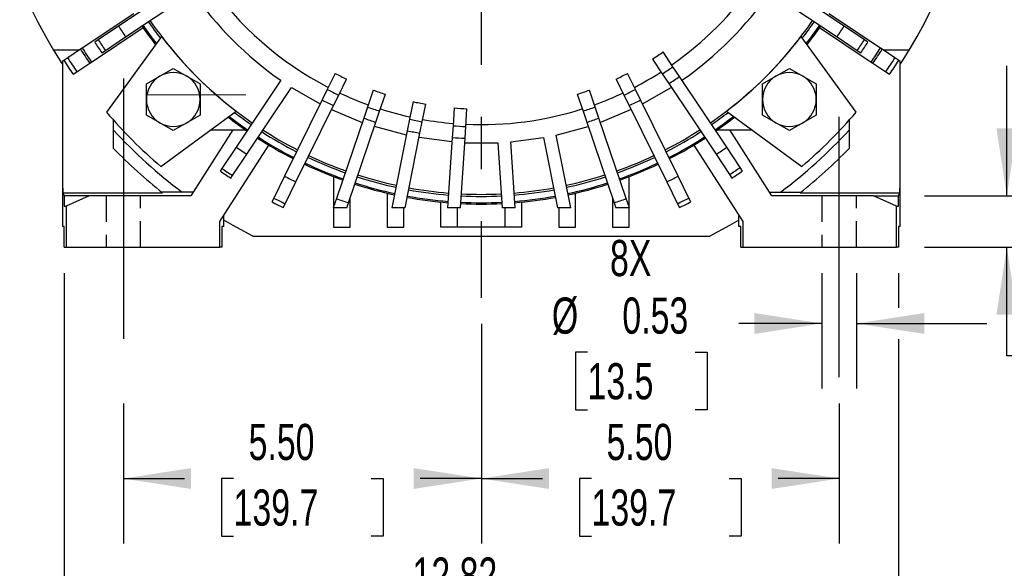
# Model space of a CAD drawing. Header units: inches. Extents: x 0 to 88, y 0 to 68.
# Tile 10 of 19: x 62.5 to 77.7, y 13.1 to 21.6. Entities that reach past the tile are written whole.
import ezdxf

# ---------------------------------------------------------------- set-up
doc = ezdxf.new("R2010")
doc.units = ezdxf.units.IN
doc.header["$LTSCALE"] = 8
doc.header["$MEASUREMENT"] = 0
doc.linetypes.add('CENTERX2', pattern=[0.8, 0.5, -0.1, 0.1, -0.1])
doc.linetypes.add('HIDDEN', pattern=[0.075, 0.05, -0.025])
doc.layers.add('CENTER', color=40, linetype='CENTERX2')
doc.layers.add('HIDDEN', color=102, linetype='HIDDEN')
doc.layers.add('DIMENSIONS', color=140, linetype='Continuous', lineweight=25)
doc.styles.add('SLDTEXTSTYLE0', font='TXT', dxfattribs={"width": 0.7})
doc.dimstyles.new('SLDDIMSTYLE0', dxfattribs={"dimtxt": 0.555556, "dimasz": 1.04, "dimexe": 0, "dimexo": 0.0625, "dimgap": 0.138889, "dimtad": 0, "dimtih": 1, "dimtoh": 1, "dimrnd": 1e-09, "dimdsep": 46, "dimtxsty": 'SLDTEXTSTYLE0', "dimsah": 1, "dimcen": 0.09, "dimadec": 0, "dimazin": 2, "dimtfac": 1, "dimtmove": 0, "dimatfit": 0, "dimfxl": 0, "dimfrac": 2, "dimtolj": 1, "dimtzin": 12, "dimarcsym": 0})
doc.dimstyles.new('SLDDIMSTYLE1', dxfattribs={"dimtxt": 0.555556, "dimasz": 1.04, "dimexe": 0, "dimexo": 0.0625, "dimgap": 0.138889, "dimtad": 0, "dimtih": 1, "dimtoh": 1, "dimrnd": 1e-09, "dimzin": 4, "dimdsep": 46, "dimtxsty": 'SLDTEXTSTYLE0', "dimsah": 1, "dimcen": 0.09, "dimadec": 0, "dimazin": 1, "dimtfac": 1, "dimtofl": 0, "dimtmove": 0, "dimatfit": 3, "dimfxl": 0, "dimfrac": 2, "dimtolj": 1, "dimtzin": 12, "dimarcsym": 0})
doc.dimstyles.new('SLDDIMSTYLE2', dxfattribs={"dimtxt": 0.555556, "dimasz": 1.04, "dimexe": 0, "dimexo": 0.0625, "dimgap": 0.138889, "dimtad": 0, "dimtih": 1, "dimtoh": 1, "dimrnd": 1e-09, "dimzin": 12, "dimdsep": 46, "dimtxsty": 'SLDTEXTSTYLE0', "dimsah": 1, "dimcen": 0.09, "dimadec": 0, "dimazin": 3, "dimtfac": 1, "dimtofl": 0, "dimtmove": 0, "dimatfit": 3, "dimfxl": 0, "dimfrac": 2, "dimtolj": 1, "dimtzin": 12, "dimarcsym": 0})
doc.dimstyles.new('SLDDIMSTYLE5', dxfattribs={"dimtxt": 0.555556, "dimasz": 1.04, "dimexe": 0, "dimexo": 0.0625, "dimgap": 0.138889, "dimtad": 0, "dimtih": 1, "dimtoh": 1, "dimrnd": 1e-09, "dimzin": 12, "dimdsep": 46, "dimtxsty": 'SLDTEXTSTYLE0', "dimsah": 1, "dimcen": 0, "dimadec": 0, "dimazin": 3, "dimtfac": 1, "dimtofl": 0, "dimtmove": 0, "dimatfit": 3, "dimfxl": 0, "dimfrac": 2, "dimtolj": 1, "dimtzin": 12, "dimarcsym": 0})

# ---------------------------------------------------------------- blocks, each defined once
blk = doc.blocks.new('_D_11')
at = {"layer": 'DIMENSIONS'}
for p, q in [((74.87, 17.682), (74.87, 15.909)), ((75.402, 17.682), (75.402, 15.909)), ((74.87, 16.909), (73.59, 16.909)), ((75.402, 16.909), (77.402, 16.909)), ((71.268, 16.468), (71.081, 16.468)), ((71.081, 16.468), (71.081, 15.584)), ((72.919, 16.468), (73.105, 16.468)), ((73.105, 16.468), (73.105, 15.584)), ((71.081, 15.584), (71.268, 15.584)), ((73.105, 15.584), (72.919, 15.584))]:
    blk.add_line(p, q, dxfattribs=at)
for points in [[(74.87, 16.909), (73.83, 17.069), (73.83, 16.749)], [(75.402, 16.909), (76.442, 16.749), (76.442, 17.069)]]:
    blk.add_solid(points, dxfattribs=at)
at = {"layer": 'DIMENSIONS', "char_height": 0.5556, "attachment_point": 1, "style": 'SLDTEXTSTYLE0'}
for s, insert in [('8X', (71.613, 18.192)), ('%%c', (70.72, 17.308)), ('0.53', (71.803, 17.308)), ('13.5', (71.268, 16.3))]:
    blk.add_mtext(s, dxfattribs=dict(at, insert=insert))
blk = doc.blocks.new('_D_14')
at = {"layer": 'DIMENSIONS'}
for p, q in [((63.228, 17.682), (63.228, 11.475)), ((76.044, 17.682), (76.044, 17.149)), ((76.044, 16.669), (76.044, 11.475)), ((63.228, 12.475), (67.826, 12.475)), ((68.579, 12.473), (68.392, 12.473)), ((68.392, 12.473), (68.392, 11.59)), ((70.692, 12.473), (70.879, 12.473)), ((70.879, 12.473), (70.879, 11.59)), ((76.044, 12.475), (71.445, 12.475)), ((68.392, 11.59), (68.579, 11.59)), ((70.879, 11.59), (70.692, 11.59))]:
    blk.add_line(p, q, dxfattribs=at)
for points in [[(63.228, 12.475), (64.268, 12.315), (64.268, 12.635)], [(76.044, 12.475), (75.004, 12.635), (75.004, 12.315)]]:
    blk.add_solid(points, dxfattribs=at)
at = {"layer": 'DIMENSIONS', "char_height": 0.5556, "attachment_point": 1, "style": 'SLDTEXTSTYLE0'}
for s, insert in [('12.82', (68.579, 13.314)), ('325.5', (68.579, 12.306))]:
    blk.add_mtext(s, dxfattribs=dict(at, insert=insert))
blk = doc.blocks.new('_D_15')
at = {"layer": 'DIMENSIONS'}
for p, q in [((69.636, 16.901), (69.636, 13.527)), ((64.136, 15.682), (64.136, 13.527)), ((64.136, 14.527), (65.076, 14.527)), ((65.829, 14.526), (65.642, 14.526)), ((65.642, 14.526), (65.642, 13.643)), ((67.942, 14.526), (68.129, 14.526)), ((68.129, 14.526), (68.129, 13.643)), ((69.636, 14.527), (68.695, 14.527)), ((65.642, 13.643), (65.829, 13.643)), ((68.129, 13.643), (67.942, 13.643))]:
    blk.add_line(p, q, dxfattribs=at)
for points in [[(64.136, 14.527), (65.176, 14.367), (65.176, 14.687)], [(69.636, 14.527), (68.596, 14.687), (68.596, 14.367)]]:
    blk.add_solid(points, dxfattribs=at)
at = {"layer": 'DIMENSIONS', "char_height": 0.5556, "attachment_point": 1, "style": 'SLDTEXTSTYLE0'}
for s, insert in [('5.50', (66.06, 15.367)), ('139.7', (65.829, 14.359))]:
    blk.add_mtext(s, dxfattribs=dict(at, insert=insert))
blk = doc.blocks.new('_D_16')
at = {"layer": 'DIMENSIONS'}
for p, q in [((69.636, 16.901), (69.636, 13.527)), ((75.136, 15.682), (75.136, 13.527)), ((69.636, 14.527), (70.576, 14.527)), ((71.329, 14.526), (71.142, 14.526)), ((71.142, 14.526), (71.142, 13.643)), ((73.442, 14.526), (73.629, 14.526)), ((73.629, 14.526), (73.629, 13.643)), ((75.136, 14.527), (74.195, 14.527)), ((71.142, 13.643), (71.329, 13.643)), ((73.629, 13.643), (73.442, 13.643))]:
    blk.add_line(p, q, dxfattribs=at)
for points in [[(69.636, 14.527), (70.676, 14.367), (70.676, 14.687)], [(75.136, 14.527), (74.096, 14.687), (74.096, 14.367)]]:
    blk.add_solid(points, dxfattribs=at)
at = {"layer": 'DIMENSIONS', "char_height": 0.5556, "attachment_point": 1, "style": 'SLDTEXTSTYLE0'}
for s, insert in [('5.50', (71.56, 15.367)), ('139.7', (71.329, 14.359))]:
    blk.add_mtext(s, dxfattribs=dict(at, insert=insert))
blk = doc.blocks.new('_D_17')
at = {"layer": 'DIMENSIONS'}
for p, q in [((77.71, 18.869), (77.71, 20.869)), ((76.444, 18.869), (78.71, 18.869)), ((76.444, 18.082), (78.71, 18.082)), ((77.71, 16.41), (77.71, 18.082)), ((78.681, 16.41), (77.71, 16.41)), ((79.682, 16.409), (79.496, 16.409)), ((79.496, 16.409), (79.496, 15.526)), ((81.333, 16.409), (81.52, 16.409)), ((81.52, 16.409), (81.52, 15.526)), ((79.496, 15.526), (79.682, 15.526)), ((81.52, 15.526), (81.333, 15.526))]:
    blk.add_line(p, q, dxfattribs=at)
for points in [[(77.71, 18.869), (77.87, 19.909), (77.55, 19.909)], [(77.71, 18.082), (77.55, 17.042), (77.87, 17.042)]]:
    blk.add_solid(points, dxfattribs=at)
at = {"layer": 'DIMENSIONS', "char_height": 0.5556, "attachment_point": 1, "style": 'SLDTEXTSTYLE0'}
for s, insert in [('0.79', (79.682, 17.25)), ('20.0', (79.682, 16.242))]:
    blk.add_mtext(s, dxfattribs=dict(at, insert=insert))
blk = doc.blocks.new('_D_18')
at = {"layer": 'DIMENSIONS'}
for p, q in [((77.817, 25.082), (80.62, 25.082)), ((79.62, 25.082), (79.62, 22.591)), ((78.564, 21.581), (78.377, 21.581)), ((78.377, 21.581), (78.377, 20.697)), ((80.677, 21.581), (80.864, 21.581)), ((80.864, 21.581), (80.864, 20.697)), ((78.377, 20.697), (78.564, 20.697)), ((80.864, 20.697), (80.677, 20.697)), ((79.62, 18.082), (79.62, 20.573)), ((76.444, 18.082), (80.62, 18.082))]:
    blk.add_line(p, q, dxfattribs=at)
for points in [[(79.62, 25.082), (79.46, 24.042), (79.78, 24.042)], [(79.62, 18.082), (79.78, 19.122), (79.46, 19.122)]]:
    blk.add_solid(points, dxfattribs=at)
at = {"layer": 'DIMENSIONS', "char_height": 0.5556, "attachment_point": 1, "style": 'SLDTEXTSTYLE0'}
for s, insert in [('7.00', (78.795, 22.421)), ('177.8', (78.564, 21.413))]:
    blk.add_mtext(s, dxfattribs=dict(at, insert=insert))
blk = doc.blocks.new('_D_19')
at = {"layer": 'DIMENSIONS'}
for p, q in [((70.784, 32.877), (83.356, 32.877)), ((82.356, 32.877), (82.356, 26.489)), ((81.3, 25.478), (81.113, 25.478)), ((81.113, 25.478), (81.113, 24.595)), ((83.413, 25.478), (83.6, 25.478)), ((83.6, 25.478), (83.6, 24.595)), ((81.113, 24.595), (81.3, 24.595)), ((83.6, 24.595), (83.413, 24.595)), ((82.356, 18.082), (82.356, 24.47)), ((76.444, 18.082), (83.356, 18.082))]:
    blk.add_line(p, q, dxfattribs=at)
for points in [[(82.356, 32.877), (82.196, 31.837), (82.516, 31.837)], [(82.356, 18.082), (82.516, 19.122), (82.196, 19.122)]]:
    blk.add_solid(points, dxfattribs=at)
at = {"layer": 'DIMENSIONS', "char_height": 0.5556, "attachment_point": 1, "style": 'SLDTEXTSTYLE0'}
for s, insert in [('14.80', (81.3, 26.319)), ('375.8', (81.3, 25.311))]:
    blk.add_mtext(s, dxfattribs=dict(at, insert=insert))
blk = doc.blocks.new('_D_20')
at = {"layer": 'DIMENSIONS'}
for p, q in [((76.099, 29.232), (77.537, 30.155)), ((77.537, 30.155), (77.921, 30.155)), ((78.341, 30.155), (78.154, 30.155)), ((78.154, 30.155), (78.154, 29.272)), ((80.454, 30.155), (80.641, 30.155)), ((80.641, 30.155), (80.641, 29.272)), ((78.154, 29.272), (78.341, 29.272)), ((80.641, 29.272), (80.454, 29.272))]:
    blk.add_line(p, q, dxfattribs=at)
blk.add_solid([(76.099, 29.232), (77.061, 29.659), (76.888, 29.928)], dxfattribs=at)
at = {"layer": 'DIMENSIONS', "char_height": 0.5556, "attachment_point": 1, "style": 'SLDTEXTSTYLE0'}
for s, insert in [('%%c', (77.921, 30.996)), ('15.36', (78.761, 30.996)), ('390.2', (78.341, 29.988))]:
    blk.add_mtext(s, dxfattribs=dict(at, insert=insert))
blk = doc.blocks.new('SW_CENTERMARKSYMBOL_1')
at = {"layer": 'CENTER', "color": 0}
blk.add_line((0, -0.2), (0, -7.781), dxfattribs=at)

msp = doc.modelspace()

# ---------------------------------------------------------------- linework, layer by layer
for p, q in [((65.1469, 22.2009), (64.0613, 21.4755)), ((75.2103, 21.4755), (74.1246, 22.2009)), ((64.1707, 21.3118), (65.2563, 22.0372)), ((74.0153, 22.0372), (75.1009, 21.3118)), ((64.2954, 21.6675), (63.5039, 21.1386)), ((75.7677, 21.1386), (74.9761, 21.6675)), ((63.6461, 20.9258), (64.4376, 21.4547)), ((64.0613, 21.4755), (63.7505, 21.2678)), ((74.834, 21.4547), (75.6255, 20.9258)), ((75.5211, 21.2678), (75.2103, 21.4755)), ((63.7505, 21.2678), (63.6951, 21.2308)), ((63.8598, 21.1041), (64.1707, 21.3118)), ((64.7228, 21.316), (63.8755, 20.1568)), ((75.396, 20.1568), (74.5487, 21.316)), ((75.1009, 21.3118), (75.4117, 21.1041)), ((75.5765, 21.2308), (75.5211, 21.2678)), ((63.4544, 21.1055), (63.064, 21.1055)), ((63.4769, 21.1205), (63.2805, 20.9893)), ((63.5039, 21.1386), (63.4769, 21.1205)), ((63.8044, 21.0671), (63.8598, 21.1041)), ((72.5803, 20.8523), (72.4279, 21.0804)), ((75.4117, 21.1041), (75.4671, 21.0671)), ((75.7947, 21.1205), (75.7677, 21.1386)), ((75.9911, 20.9893), (75.7947, 21.1205)), ((76.2075, 21.1055), (75.8172, 21.1055)), ((63.2218, 20.9501), (63.1988, 20.9347)), ((63.1988, 20.9347), (63.1988, 18.9874)), ((63.2805, 20.9893), (63.2218, 20.9501)), ((63.4226, 20.7765), (63.6191, 20.9078)), ((63.6191, 20.9078), (63.6461, 20.9258)), ((72.2642, 20.971), (72.4166, 20.743)), ((75.6255, 20.9258), (75.6525, 20.9078)), ((75.6525, 20.9078), (75.8489, 20.7765)), ((76.0498, 20.9501), (75.9911, 20.9893)), ((76.0728, 20.9347), (76.0498, 20.9501)), ((76.0728, 18.9874), (76.0728, 20.9347)), ((63.364, 20.7373), (63.4226, 20.7765)), ((64.6965, 20.7073), (64.9032, 20.8266)), ((64.9032, 20.8266), (65.1099, 20.7073)), ((67.3899, 20.7502), (67.2686, 20.5042)), ((72.003, 20.5042), (71.8817, 20.7502)), ((72.4166, 20.743), (72.5168, 20.593)), ((72.6804, 20.7024), (72.5803, 20.8523)), ((74.1617, 20.7073), (74.3684, 20.8266)), ((74.3684, 20.8266), (74.5751, 20.7073)), ((75.8489, 20.7765), (75.9076, 20.7373)), ((64.4898, 20.5879), (64.6965, 20.7073)), ((64.4898, 20.3493), (64.4898, 20.5879)), ((65.1099, 20.7073), (65.3166, 20.5879)), ((65.3166, 20.5879), (65.3166, 20.3493)), ((66.5531, 20.6454), (65.8667, 19.6181)), ((67.4451, 20.4171), (67.5664, 20.6631)), ((71.7051, 20.6631), (71.8264, 20.4171)), ((72.5168, 20.593), (73.2422, 19.5074)), ((73.4058, 19.6168), (72.6804, 20.7024)), ((73.955, 20.5879), (74.1617, 20.7073)), ((73.955, 20.3493), (73.955, 20.5879)), ((74.5751, 20.7073), (74.7818, 20.5879)), ((74.7818, 20.5879), (74.7818, 20.3493)), ((66.0303, 19.5088), (66.7167, 20.5361)), ((66.7167, 20.5361), (67.1585, 20.281)), ((67.2686, 20.5042), (67.1888, 20.3424)), ((67.9745, 20.4941), (67.8863, 20.2344)), ((68.0727, 20.1711), (68.1609, 20.4308)), ((71.1107, 20.4308), (71.1988, 20.1711)), ((71.3852, 20.2344), (71.2971, 20.4941)), ((72.0828, 20.3424), (72.003, 20.5042)), ((72.1131, 20.281), (72.5548, 20.5361)), ((64.4898, 20.1106), (64.4898, 20.3493)), ((65.3166, 20.3493), (65.3166, 20.1106)), ((67.1888, 20.3424), (66.6113, 19.1714)), ((67.3654, 20.2554), (67.4451, 20.4171)), ((68.5875, 20.3165), (68.534, 20.0475)), ((68.7271, 20.0091), (68.7806, 20.2781)), ((71.8264, 20.4171), (71.9062, 20.2554)), ((72.6602, 19.1714), (72.0828, 20.3424)), ((73.955, 20.1106), (73.955, 20.3493)), ((74.7818, 20.3493), (74.7818, 20.1106)), ((64.7107, 19.3216), (65.8699, 20.1689)), ((66.7879, 19.0844), (67.3654, 20.2554)), ((67.3351, 20.1939), (67.8063, 19.9987)), ((67.8863, 20.2344), (67.8284, 20.0636)), ((68.0148, 20.0003), (68.0727, 20.1711)), ((69.2185, 20.2204), (69.2006, 19.9467)), ((69.397, 19.9339), (69.4149, 20.2076)), ((71.1988, 20.1711), (71.2568, 20.0003)), ((71.4432, 20.0636), (71.3852, 20.2344)), ((71.9365, 20.1939), (71.4652, 19.9987)), ((71.9062, 20.2554), (72.4837, 19.0844)), ((73.4016, 20.1689), (74.5609, 19.3216)), ((63.9862, 19.5972), (63.9862, 20.0302)), ((64.6965, 19.9913), (64.4898, 20.1106)), ((64.9032, 19.8719), (64.6965, 19.9913)), ((65.1099, 19.9913), (64.9032, 19.8719)), ((65.3166, 20.1106), (65.1099, 19.9913)), ((67.8284, 20.0636), (67.4087, 18.8272)), ((67.5951, 18.7639), (68.0148, 20.0003)), ((68.534, 20.0475), (68.4988, 19.8706)), ((68.6919, 19.8322), (68.7271, 20.0091)), ((71.2568, 20.0003), (71.6765, 18.7639)), ((71.8629, 18.8272), (71.4432, 20.0636)), ((74.1617, 19.9913), (73.955, 20.1106)), ((74.3684, 19.8719), (74.1617, 19.9913)), ((74.5751, 19.9913), (74.3684, 19.8719)), ((74.7818, 20.1106), (74.5751, 19.9913)), ((75.2854, 20.0302), (75.2854, 19.5972)), ((65.8177, 19.885), (65.1706, 18.8693)), ((65.4815, 19.885), (66.0067, 19.885)), ((68.4855, 19.8034), (67.9927, 19.9354)), ((68.4988, 19.8706), (68.2629, 18.6842)), ((68.4636, 18.6842), (68.6919, 19.8322)), ((69.2006, 19.9467), (69.1888, 19.7668)), ((69.3852, 19.7539), (69.397, 19.9339)), ((70.7861, 19.8034), (71.2788, 19.9354)), ((73.2649, 19.885), (73.79, 19.885)), ((74.1009, 18.8693), (73.4538, 19.885)), ((69.1843, 19.6984), (68.6785, 19.765)), ((69.1888, 19.7668), (69.1178, 18.6842)), ((69.3151, 18.6842), (69.3852, 19.7539)), ((69.3807, 19.6856), (69.8908, 19.6856)), ((69.8908, 19.6856), (69.9565, 18.6842)), ((70.0873, 19.6984), (70.593, 19.765)), ((70.1537, 18.6842), (70.0873, 19.6984)), ((70.593, 19.765), (70.808, 18.6842)), ((71.0087, 18.6842), (70.7861, 19.8034)), ((65.62, 18.4756), (66.3684, 19.6503)), ((65.8667, 19.6181), (65.648, 19.2909)), ((65.8667, 19.6181), (66.0303, 19.5088)), ((72.9031, 19.6503), (73.6515, 18.4756)), ((73.6135, 19.3059), (73.4058, 19.6168)), ((65.8117, 19.1816), (66.0303, 19.5088)), ((73.2422, 19.5074), (73.4498, 19.1966)), ((65.648, 19.2909), (65.621, 19.2505)), ((73.6505, 19.2505), (73.6135, 19.3059)), ((65.7847, 19.1412), (65.8117, 19.1816)), ((66.6113, 19.1714), (66.446, 18.8361)), ((66.6225, 18.7491), (66.7879, 19.0844)), ((67.3622, 19.1651), (67.3622, 18.389)), ((71.9094, 18.389), (71.9094, 19.1651)), ((72.4837, 19.0844), (72.649, 18.7491)), ((72.8256, 18.8361), (72.6602, 19.1714)), ((73.4498, 19.1966), (73.4869, 19.1412)), ((63.1988, 18.9874), (63.1988, 18.3968)), ((63.1988, 18.9874), (63.2042, 18.9874)), ((63.2042, 18.9874), (63.2042, 18.9171)), ((63.2042, 18.9171), (63.2276, 18.8693)), ((63.2042, 18.9171), (64.7372, 18.9171)), ((65.2083, 18.9283), (64.7231, 18.9283)), ((74.0633, 18.9283), (74.5484, 18.9283)), ((74.5343, 18.9171), (76.0673, 18.9171)), ((76.044, 18.8693), (76.0673, 18.9171)), ((76.0673, 18.9171), (76.0673, 18.9874)), ((76.0673, 18.9874), (76.0728, 18.9874)), ((76.0728, 18.3968), (76.0728, 18.9874)), ((63.2276, 18.8693), (63.2276, 18.7118)), ((63.6122, 18.8693), (63.2276, 18.8693)), ((63.6122, 18.8693), (63.2578, 18.7118)), ((65.1706, 18.8693), (63.6122, 18.8693)), ((66.446, 18.8361), (66.4165, 18.7764)), ((67.4087, 18.8272), (67.3601, 18.6842)), ((67.568, 18.6842), (67.5951, 18.7639)), ((67.6181, 18.389), (67.6181, 18.8317)), ((68.1889, 18.9106), (68.1889, 18.389)), ((69.0157, 18.389), (69.0157, 18.7737)), ((70.2559, 18.389), (70.2559, 18.7737)), ((71.0826, 18.389), (71.0826, 18.9106)), ((71.6535, 18.8317), (71.6535, 18.389)), ((71.6765, 18.7639), (71.7035, 18.6842)), ((71.9114, 18.6842), (71.8629, 18.8272)), ((72.855, 18.7764), (72.8256, 18.8361)), ((75.6594, 18.8693), (74.1009, 18.8693)), ((76.0137, 18.7118), (75.6594, 18.8693)), ((75.6594, 18.8693), (76.044, 18.8693)), ((76.044, 18.7118), (76.044, 18.8693)), ((63.2276, 18.7118), (63.2578, 18.7118)), ((63.2578, 18.7118), (63.2578, 18.0819)), ((66.5931, 18.6893), (66.6225, 18.7491)), ((67.568, 18.6842), (67.3601, 18.6842)), ((68.4636, 18.6842), (68.2629, 18.6842)), ((68.4448, 18.389), (68.4448, 18.6842)), ((69.3151, 18.6842), (69.1178, 18.6842)), ((69.2716, 18.389), (69.2716, 18.6842)), ((70.1537, 18.6842), (69.9565, 18.6842)), ((70, 18.389), (70, 18.6842)), ((71.0087, 18.6842), (70.808, 18.6842)), ((70.8267, 18.6842), (70.8267, 18.389)), ((71.9114, 18.6842), (71.7035, 18.6842)), ((72.649, 18.7491), (72.6785, 18.6893)), ((76.0137, 18.0819), (76.0137, 18.7118)), ((76.0137, 18.7118), (76.044, 18.7118)), ((65.62, 18.0819), (65.62, 18.4756)), ((65.6791, 18.3968), (65.6791, 18.5683)), ((73.5925, 18.3968), (73.5925, 18.5683)), ((73.6515, 18.4756), (73.6515, 18.0819)), ((63.2278, 18.3968), (63.1988, 18.3968)), ((63.2278, 18.0819), (63.2278, 18.3968)), ((65.6501, 18.3968), (65.6501, 18.0819)), ((65.6791, 18.3968), (65.6501, 18.3968)), ((67.3622, 18.389), (67.6181, 18.389)), ((68.1889, 18.389), (68.4448, 18.389)), ((69.2716, 18.389), (69.0157, 18.389)), ((70, 18.389), (69.2716, 18.389)), ((70.2559, 18.389), (70, 18.389)), ((70.8267, 18.389), (71.0826, 18.389)), ((71.6535, 18.389), (71.9094, 18.389)), ((73.6215, 18.3968), (73.5925, 18.3968)), ((73.6215, 18.0819), (73.6215, 18.3968)), ((76.0728, 18.3968), (76.0438, 18.3968)), ((76.0438, 18.3968), (76.0438, 18.0819)), ((66.1228, 18.2512), (73.1487, 18.2512)), ((63.2278, 18.0819), (63.2578, 18.0819)), ((63.2578, 18.0819), (65.62, 18.0819)), ((65.6501, 18.0819), (65.62, 18.0819)), ((73.6215, 18.0819), (73.6515, 18.0819)), ((73.6515, 18.0819), (76.0137, 18.0819)), ((76.0438, 18.0819), (76.0137, 18.0819))]:
    msp.add_line(p, q)
at = {"color": 179, "linetype": 'Continuous', "lineweight": 18}
msp.add_line((66.0149, 20.4224), (64.4948, 20.4224), dxfattribs=at)
at = {"flags": 128}
for points in [[(66.1228, 18.2512), (65.8219, 18.4145), (65.6791, 18.4983)], [(73.5925, 18.4983), (73.4496, 18.4145), (73.1487, 18.2512)]]:
    msp.add_lwpolyline(points, dxfattribs=at)
for centre, radius, start, end in [((69.6358, 25.0819), 7.6811, 328.82302, 84.41134), ((69.6358, 25.0819), 7.6811, 181.15137, 211.17698), ((69.6358, 25.0819), 5.1181, 214.85191, 242.64809), ((69.6358, 25.0819), 5.1181, 304.85191, 325.14809), ((69.6358, 25.0819), 5.4023, 214.79393, 235.20607), ((69.6358, 25.0819), 5.4023, 304.79393, 325.20607), ((69.6358, 25.0819), 6.3189, 214.64249, 217.81298), ((69.6358, 25.0819), 6.2205, 214.65662, 217.55245), ((69.6358, 25.0819), 6.1893, 214.66119, 235.33881), ((69.6358, 25.0819), 6.1893, 304.66119, 325.33881), ((69.6358, 25.0819), 6.2205, 322.44755, 325.34338), ((69.6358, 25.0819), 6.3189, 322.18702, 325.35751), ((69.6358, 25.0819), 6.6393, 212.90058, 214.59942), ((69.6358, 25.0819), 6.3386, 214.63972, 217.86408), ((69.6358, 25.0819), 6.3386, 322.13592, 325.36028), ((69.6358, 25.0819), 6.6393, 325.40058, 327.09942), ((69.6358, 25.0819), 7.0797, 212.95343, 214.54657), ((69.6358, 25.0819), 7.0131, 212.94586, 214.55414), ((69.6358, 25.0819), 6.1902, 217.47065, 232.52935), ((69.6358, 25.0819), 6.1902, 307.47065, 322.52935), ((69.6358, 25.0819), 7.0131, 325.44586, 327.05414), ((69.6358, 25.0819), 7.0797, 325.45343, 327.04657), ((69.6358, 25.0819), 7.6811, 211.17698, 213.06714), ((69.6358, 25.0819), 7.3228, 212.74881, 214.75119), ((69.6358, 25.0819), 7.2904, 212.74435, 214.75565), ((69.6358, 25.0819), 4.8793, 302.59415, 304.90585), ((69.6358, 25.0819), 7.2904, 325.24435, 327.25565), ((69.6358, 25.0819), 7.3228, 325.24881, 327.25119), ((69.6358, 25.0819), 7.6811, 326.93286, 328.82302), ((69.6358, 25.0819), 7.6296, 212.78907, 214.71093), ((69.6358, 25.0819), 7.5591, 212.7801, 214.7199), ((69.6358, 25.0819), 7.5591, 325.2801, 327.2199), ((69.6358, 25.0819), 7.6296, 325.28907, 327.21093), ((64.9032, 20.3493), 0.4134, 60, 120), ((69.6358, 25.0819), 4.8793, 242.59415, 244.90585), ((69.6358, 25.0819), 4.8793, 295.09415, 297.40585), ((69.6358, 25.0819), 5.1181, 297.35191, 302.64809), ((69.6358, 25.0819), 5.1535, 302.65567, 304.84433), ((74.3684, 20.3493), 0.4134, 60, 120), ((64.9032, 20.3493), 0.4134, 120, 180), ((64.9032, 20.3493), 0.4134, 0, 60), ((69.6358, 25.0819), 5.3338, 302.69266, 304.80734), ((74.3684, 20.3493), 0.4134, 120, 180), ((74.3684, 20.3493), 0.4134, 0, 60), ((69.6358, 25.0819), 5.1535, 242.65567, 244.84433), ((69.6358, 25.0819), 5.1181, 244.85191, 250.14809), ((69.6358, 25.0819), 4.8793, 250.09415, 252.40585), ((69.6358, 25.0819), 4.8793, 287.59415, 289.90585), ((69.6358, 25.0819), 5.1181, 289.85191, 295.14809), ((69.6358, 25.0819), 5.1535, 295.15567, 297.34433), ((64.9032, 20.3493), 0.4134, 180, 240), ((64.9032, 20.3493), 0.4134, 300, 0), ((69.6358, 25.0819), 5.3338, 242.69266, 244.80734), ((69.6358, 25.0819), 4.8793, 257.59415, 259.90585), ((69.6358, 25.0819), 5.3338, 295.19266, 297.30734), ((74.3684, 20.3493), 0.4134, 180, 240), ((74.3684, 20.3493), 0.4134, 300, 0), ((69.6358, 25.0819), 7.5787, 220.53086, 229.46914), ((69.6358, 25.0819), 6.2205, 232.44755, 235.34338), ((69.6358, 25.0819), 5.1535, 250.15567, 252.34433), ((69.6358, 25.0819), 5.1181, 252.35191, 257.64809), ((69.6358, 25.0819), 4.8793, 265.09415, 267.40585), ((69.6358, 25.0819), 5.1181, 267.35191, 287.64809), ((69.6358, 25.0819), 5.1535, 287.65567, 289.84433), ((69.6358, 25.0819), 6.2205, 304.65662, 307.55245), ((69.6358, 25.0819), 7.5787, 310.53086, 319.46914), ((64.9032, 20.3493), 0.4134, 240, 300), ((69.6358, 25.0819), 6.3386, 232.13592, 235.36028), ((69.6358, 25.0819), 6.3189, 232.18702, 235.35751), ((69.6358, 25.0819), 5.3338, 250.19266, 252.30734), ((69.6358, 25.0819), 5.1535, 257.65567, 259.84433), ((69.6358, 25.0819), 5.1181, 259.85191, 265.14809), ((69.6358, 25.0819), 5.3338, 287.69266, 289.80734), ((69.6358, 25.0819), 6.3189, 304.64249, 307.81298), ((69.6358, 25.0819), 6.3386, 304.63972, 307.86408), ((74.3684, 20.3493), 0.4134, 240, 300), ((69.6358, 25.0819), 7.6811, 222.64881, 233.23792), ((69.6358, 25.0819), 6.2205, 237.15662, 242.84338), ((69.6358, 25.0819), 6.1893, 237.16119, 242.83881), ((69.6358, 25.0819), 5.3338, 257.69266, 259.80734), ((69.6358, 25.0819), 5.1535, 265.15567, 267.34433), ((69.6358, 25.0819), 6.1893, 297.16119, 302.83881), ((69.6358, 25.0819), 6.2205, 297.15662, 302.84338), ((69.6358, 25.0819), 7.6811, 306.76208, 317.35119), ((69.6358, 25.0819), 6.3386, 237.13972, 242.86028), ((69.6358, 25.0819), 6.3189, 237.14249, 242.85751), ((69.6358, 25.0819), 5.3338, 265.19266, 267.30734), ((69.6358, 25.0819), 6.3189, 297.14249, 302.85751), ((69.6358, 25.0819), 6.3386, 297.13972, 302.86028), ((69.6358, 25.0819), 7.874, 224.15154, 231.52908), ((69.6358, 25.0819), 6.6393, 302.90058, 304.59942), ((69.6358, 25.0819), 7.874, 308.47092, 315.84846), ((69.6358, 25.0819), 6.3189, 244.64249, 250.35751), ((69.6358, 25.0819), 6.2205, 244.65662, 250.34338), ((69.6358, 25.0819), 6.1893, 244.66119, 250.33881), ((69.6358, 25.0819), 6.1893, 289.66119, 295.33881), ((69.6358, 25.0819), 6.2205, 289.65662, 295.34338), ((69.6358, 25.0819), 6.3189, 289.64249, 295.35751), ((69.6358, 25.0819), 7.0797, 235.45343, 237.04657), ((69.6358, 25.0819), 7.0311, 235.44792, 237.05208), ((69.6358, 25.0819), 6.3386, 244.63972, 250.36028), ((69.6358, 25.0819), 6.3386, 289.63972, 295.36028), ((69.6358, 25.0819), 7.0131, 302.94586, 304.55414), ((69.6358, 25.0819), 7.0797, 302.95343, 304.54657), ((69.6358, 25.0819), 6.6393, 242.90058, 244.59942), ((69.6358, 25.0819), 6.3189, 252.14249, 257.85751), ((69.6358, 25.0819), 6.2205, 252.15662, 257.84338), ((69.6358, 25.0819), 6.1893, 252.16119, 257.83881), ((69.6358, 25.0819), 6.1893, 282.16119, 287.83881), ((69.6358, 25.0819), 6.2205, 282.15662, 287.84338), ((69.6358, 25.0819), 6.3189, 282.14249, 287.85751), ((69.6358, 25.0819), 6.6393, 295.40058, 297.09942), ((69.6358, 25.0819), 6.3386, 252.13972, 257.86028), ((69.6358, 25.0819), 6.2205, 259.65662, 265.34338), ((69.6358, 25.0819), 6.1893, 259.66119, 265.33881), ((69.6358, 25.0819), 6.1893, 274.66119, 280.33881), ((69.6358, 25.0819), 6.2205, 274.65662, 280.34338), ((69.6358, 25.0819), 6.3386, 282.13972, 287.86028), ((69.6358, 25.0819), 7.0797, 242.95343, 244.54657), ((69.6358, 25.0819), 7.0131, 242.94586, 244.55414), ((69.6358, 25.0819), 6.6393, 250.40058, 252.09942), ((69.6358, 25.0819), 6.3386, 259.63972, 265.36028), ((69.6358, 25.0819), 6.3189, 259.64249, 265.35751), ((69.6358, 25.0819), 6.3189, 267.14249, 272.85751), ((69.6358, 25.0819), 6.2205, 267.15662, 272.84338), ((69.6358, 25.0819), 6.1893, 267.16119, 272.83881), ((69.6358, 25.0819), 6.3189, 274.64249, 280.35751), ((69.6358, 25.0819), 6.3386, 274.63972, 280.36028), ((69.6358, 25.0819), 6.6393, 287.90058, 289.59942), ((69.6358, 25.0819), 7.0131, 295.44586, 297.05414), ((69.6358, 25.0819), 7.0797, 295.45343, 297.04657), ((69.6358, 25.0819), 6.3386, 267.13972, 272.86028)]:
    msp.add_arc(centre, radius, start, end)
at = {"layer": 'CENTER'}
for p, q in [((64.1358, 20.671), (64.1358, 16.0819)), ((75.1358, 16.0819), (75.1358, 20.671))]:
    msp.add_line(p, q, dxfattribs=at)
at = {"layer": 'HIDDEN'}
for p, q in [((63.87, 18.8693), (63.87, 18.0819)), ((64.4015, 18.0819), (64.4015, 18.8693)), ((74.87, 18.8693), (74.87, 18.0819)), ((75.4015, 18.0819), (75.4015, 18.8693))]:
    msp.add_line(p, q, dxfattribs=at)

# ---------------------------------------------------------------- block references
at = {"layer": 'CENTER'}
msp.add_blockref('SW_CENTERMARKSYMBOL_1', (69.6358, 25.0819), dxfattribs=at)

# ---------------------------------------------------------------- dimensions: what is measured, and where the dimension line sits
at = {"layer": 'DIMENSIONS'}
for base, p1, p2, dimstyle, picture, middle in [((82.3563, 32.8771), (76.0438, 18.0819), (70.3838, 32.8771), 'SLDDIMSTYLE1', '_D_19', (82.3563, 25.4795)), ((79.6204, 25.0819), (76.0438, 18.0819), (77.4169, 25.0819), 'SLDDIMSTYLE1', '_D_18', (79.6204, 21.5819)), ((77.7102, 18.0819), (76.044, 18.8693), (76.0438, 18.0819), 'SLDDIMSTYLE0', '_D_17', (77.7102, 16.4104))]:
    dim = msp.add_linear_dim(base=base, p1=p1, p2=p2, angle=90, dimstyle=dimstyle, dxfattribs=at)
    dim.commit()
    dim.dimension.update_dxf_attribs({"geometry": picture, "text_midpoint": middle, "dimtype": 160})
dim = msp.add_diameter_dim_2p(p1=(63.1723, 20.9318), p2=(76.0992, 29.2319), dimstyle='SLDDIMSTYLE5', dxfattribs=at)
dim.commit()
dim.dimension.update_dxf_attribs({"geometry": '_D_20', "text_midpoint": (79.3976, 30.155), "dimtype": 163})
dim = msp.add_linear_dim(base=(75.4015, 16.9093), p1=(74.87, 18.0819), p2=(75.4015, 18.0819), text='8X\\P%%c <>', dimstyle='SLDDIMSTYLE0', dxfattribs=at)
dim.commit()
dim.dimension.update_dxf_attribs({"geometry": '_D_11', "text_midpoint": (72.0932, 16.9093), "dimtype": 160})
for base, p1, p2, dimstyle, picture, middle in [((76.0438, 12.4746), (63.2278, 18.0819), (76.0438, 18.0819), 'SLDDIMSTYLE2', '_D_14', (69.6358, 12.4746)), ((69.6358, 14.5271), (64.1358, 16.0819), (69.6358, 17.3008), 'SLDDIMSTYLE1', '_D_15', (66.8858, 14.5271)), ((75.1358, 14.5271), (69.6358, 17.3008), (75.1358, 16.0819), 'SLDDIMSTYLE1', '_D_16', (72.3858, 14.5271))]:
    dim = msp.add_linear_dim(base=base, p1=p1, p2=p2, dimstyle=dimstyle, dxfattribs=at)
    dim.commit()
    dim.dimension.update_dxf_attribs({"geometry": picture, "text_midpoint": middle, "dimtype": 160})

doc.saveas('drawing.dxf')
